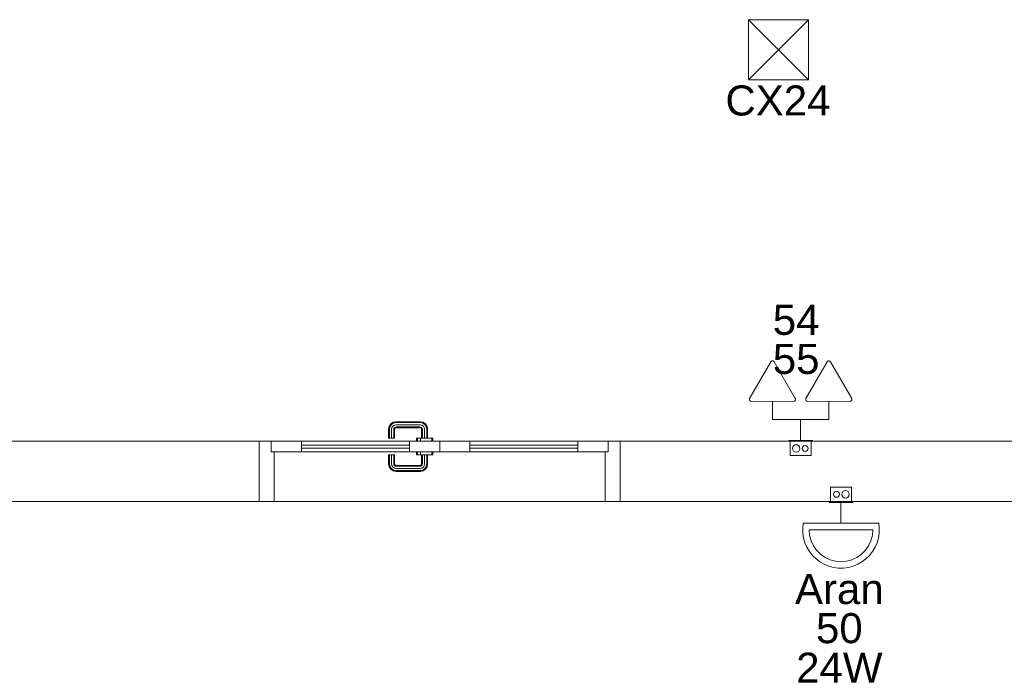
# Model space of a CAD drawing. Extents: x 5066 to 9756, y -2696 to -1109.
# Tile 164 of 208: x 9393 to 9400, y -2580 to -2576. Entities that reach past the tile are written whole.
import ezdxf

# ---------------------------------------------------------------- set-up
doc = ezdxf.new("R2010")
doc.units = 0
doc.header["$MEASUREMENT"] = 0
doc.linetypes.add('NULL', pattern=[0])
for name, color, linetype, lineweight in [('Caixas de passagem', 134, 'CONTINUOUS', 5), ('EL-Lâmpada', 22, 'CONTINUOUS', 20), ('EL-Tomadas', 150, 'CONTINUOUS', 20), ('IFC-Caixa de passagem-Contorno', 44, 'CONTINUOUS', 5), ('IFC-Parede padrão-Contorno', 44, 'CONTINUOUS', 5), ('IFC-Porta-Contorno', 142, 'CONTINUOUS', 5)]:
    doc.layers.add(name, color=color, linetype=linetype, lineweight=lineweight)
doc.layers.add('textos', color=2, linetype='CONTINUOUS')
doc.styles.add('Arial', font='arial.ttf')

msp = doc.modelspace()

# ---------------------------------------------------------------- linework, layer by layer
at = {"layer": 'Caixas de passagem'}
for p, q in [((9397.9996, -2576.2331), (9397.9996, -2575.8331)), ((9397.9996, -2575.8331), (9398.3996, -2575.8331)), ((9398.3996, -2575.8331), (9397.9996, -2576.2331)), ((9397.9996, -2575.8331), (9398.3996, -2576.2331)), ((9398.3996, -2575.8331), (9398.3996, -2576.2331)), ((9398.3996, -2576.2331), (9397.9996, -2576.2331))]:
    msp.add_line(p, q, dxfattribs=at)
at = {"layer": 'EL-Lâmpada'}
for p, q in [((9398.6157, -2579.1826), (9398.6157, -2579.0433)), ((9398.867, -2579.1826), (9398.3644, -2579.1826)), ((9398.8276, -2579.2257), (9398.4038, -2579.2257))]:
    msp.add_line(p, q, dxfattribs=at)
for points in [[(9398.3644, -2579.1826), (9398.3609, -2579.2152), (9398.3617, -2579.2481), (9398.3667, -2579.2806), (9398.3758, -2579.3121), (9398.3889, -2579.3423), (9398.4058, -2579.3705), (9398.4262, -2579.3963), (9398.4497, -2579.4192), (9398.4759, -2579.439), (9398.5045, -2579.4552), (9398.5349, -2579.4676), (9398.5667, -2579.4759), (9398.5993, -2579.4802), (9398.6321, -2579.4802), (9398.6647, -2579.4759), (9398.6965, -2579.4676), (9398.7269, -2579.4552), (9398.7555, -2579.439), (9398.7818, -2579.4192), (9398.8053, -2579.3963), (9398.8256, -2579.3705), (9398.8425, -2579.3423), (9398.8556, -2579.3121), (9398.8647, -2579.2806), (9398.8697, -2579.2481), (9398.8705, -2579.2153), (9398.867, -2579.1826)], [(9398.4038, -2579.2257), (9398.4071, -2579.2625), (9398.4166, -2579.2982), (9398.4322, -2579.3316), (9398.4534, -2579.3619), (9398.4795, -2579.388), (9398.5098, -2579.4092), (9398.5433, -2579.4248), (9398.5789, -2579.4344), (9398.6157, -2579.4376), (9398.6525, -2579.4344), (9398.6882, -2579.4248), (9398.7217, -2579.4092), (9398.7519, -2579.388), (9398.778, -2579.3619), (9398.7992, -2579.3316), (9398.8148, -2579.2982), (9398.8244, -2579.2625), (9398.8276, -2579.2257)]]:
    msp.add_lwpolyline(points, dxfattribs=at)
at = {"layer": 'EL-Tomadas'}
for p, q in [((9398.0079, -2578.3533), (9398.1495, -2578.108)), ((9398.1703, -2578.108), (9398.312, -2578.3534)), ((9398.3829, -2578.3533), (9398.5245, -2578.108)), ((9398.5453, -2578.108), (9398.687, -2578.3534)), ((9398.3016, -2578.3714), (9398.0183, -2578.3713)), ((9398.1599, -2578.3713), (9398.1599, -2578.4919)), ((9398.6766, -2578.3714), (9398.3933, -2578.3713)), ((9398.5349, -2578.3713), (9398.5349, -2578.4919)), ((9398.3474, -2578.4919), (9398.1599, -2578.4919)), ((9398.3474, -2578.4919), (9398.3474, -2578.6311)), ((9398.3474, -2578.4919), (9398.5349, -2578.4919))]:
    msp.add_line(p, q, dxfattribs=at)
for points in [[(9398.1703, -2578.108), (9398.1695, -2578.1068), (9398.1687, -2578.1058), (9398.1676, -2578.1048), (9398.1665, -2578.104), (9398.1653, -2578.1033), (9398.164, -2578.1027), (9398.1627, -2578.1023), (9398.1613, -2578.1021), (9398.1599, -2578.102), (9398.1585, -2578.1021), (9398.1572, -2578.1023), (9398.1558, -2578.1027), (9398.1545, -2578.1033), (9398.1533, -2578.104), (9398.1522, -2578.1048), (9398.1512, -2578.1058), (9398.1503, -2578.1068), (9398.1495, -2578.108)], [(9398.5453, -2578.108), (9398.5445, -2578.1068), (9398.5437, -2578.1058), (9398.5426, -2578.1048), (9398.5415, -2578.104), (9398.5403, -2578.1033), (9398.539, -2578.1027), (9398.5377, -2578.1023), (9398.5363, -2578.1021), (9398.5349, -2578.102), (9398.5335, -2578.1021), (9398.5322, -2578.1023), (9398.5308, -2578.1027), (9398.5295, -2578.1033), (9398.5283, -2578.104), (9398.5272, -2578.1048), (9398.5262, -2578.1058), (9398.5253, -2578.1068), (9398.5245, -2578.108)], [(9398.0079, -2578.3533), (9398.0073, -2578.3545), (9398.0068, -2578.3558), (9398.0065, -2578.3572), (9398.0064, -2578.3586), (9398.0064, -2578.36), (9398.0065, -2578.3613), (9398.0068, -2578.3627), (9398.0073, -2578.364), (9398.0079, -2578.3653), (9398.0087, -2578.3664), (9398.0096, -2578.3675), (9398.0106, -2578.3685), (9398.0117, -2578.3693), (9398.0129, -2578.37), (9398.0142, -2578.3705), (9398.0156, -2578.3709), (9398.0169, -2578.3712), (9398.0183, -2578.3713)], [(9398.3016, -2578.3714), (9398.303, -2578.3713), (9398.3044, -2578.3711), (9398.3057, -2578.3707), (9398.307, -2578.3701), (9398.3082, -2578.3694), (9398.3093, -2578.3686), (9398.3103, -2578.3676), (9398.3112, -2578.3666), (9398.312, -2578.3654), (9398.3126, -2578.3641), (9398.3131, -2578.3628), (9398.3134, -2578.3615), (9398.3136, -2578.3601), (9398.3136, -2578.3587), (9398.3134, -2578.3573), (9398.3131, -2578.356), (9398.3126, -2578.3546), (9398.312, -2578.3534)], [(9398.3829, -2578.3533), (9398.3823, -2578.3545), (9398.3818, -2578.3558), (9398.3815, -2578.3572), (9398.3814, -2578.3586), (9398.3814, -2578.36), (9398.3815, -2578.3613), (9398.3818, -2578.3627), (9398.3823, -2578.364), (9398.3829, -2578.3653), (9398.3837, -2578.3664), (9398.3846, -2578.3675), (9398.3856, -2578.3685), (9398.3867, -2578.3693), (9398.3879, -2578.37), (9398.3892, -2578.3705), (9398.3906, -2578.3709), (9398.3919, -2578.3712), (9398.3933, -2578.3713)], [(9398.6766, -2578.3714), (9398.678, -2578.3713), (9398.6794, -2578.3711), (9398.6807, -2578.3707), (9398.682, -2578.3701), (9398.6832, -2578.3694), (9398.6843, -2578.3686), (9398.6853, -2578.3676), (9398.6862, -2578.3666), (9398.687, -2578.3654), (9398.6876, -2578.3641), (9398.6881, -2578.3628), (9398.6884, -2578.3615), (9398.6886, -2578.3601), (9398.6886, -2578.3587), (9398.6884, -2578.3573), (9398.6881, -2578.356), (9398.6876, -2578.3546), (9398.687, -2578.3534)]]:
    msp.add_lwpolyline(points, dxfattribs=at)
at = {"layer": 'IFC-Caixa de passagem-Contorno'}
for p, q in [((9398.4254, -2578.6311), (9398.2694, -2578.6311)), ((9398.2694, -2578.6311), (9398.2694, -2578.6371)), ((9398.4254, -2578.6371), (9398.2694, -2578.6371)), ((9398.2774, -2578.6371), (9398.2774, -2578.7321)), ((9398.4174, -2578.6371), (9398.4174, -2578.7321)), ((9398.4254, -2578.6311), (9398.4254, -2578.6371)), ((9398.4174, -2578.7321), (9398.2774, -2578.7321)), ((9398.5457, -2579.0373), (9398.5457, -2578.9423)), ((9398.5457, -2578.9423), (9398.6857, -2578.9423)), ((9398.6857, -2579.0373), (9398.6857, -2578.9423)), ((9398.5377, -2579.0373), (9398.6937, -2579.0373)), ((9398.5377, -2579.0433), (9398.5377, -2579.0373)), ((9398.5377, -2579.0433), (9398.6937, -2579.0433)), ((9398.6937, -2579.0433), (9398.6937, -2579.0373))]:
    msp.add_line(p, q, dxfattribs=at)
for centre, radius in [((9398.3174, -2578.6847), 0.025), ((9398.3774, -2578.6847), 0.0199), ((9398.5857, -2578.9897), 0.0199), ((9398.6457, -2578.9897), 0.025)]:
    msp.add_circle(centre, radius, dxfattribs=at)
at = {"layer": 'IFC-Parede padrão-Contorno', "color": 8, "lineweight": 5}
for p, q in [((9389.3086, -2578.6372), (9394.7463, -2578.6372)), ((9394.7463, -2578.6372), (9395.7923, -2578.6372)), ((9395.9003, -2578.6372), (9397.1463, -2578.6372)), ((9397.1463, -2578.6372), (9399.5726, -2578.6372)), ((9399.5726, -2578.6372), (9400.0117, -2578.6372)), ((9388.9699, -2579.0372), (9394.7463, -2579.0372)), ((9394.7463, -2579.0372), (9397.1463, -2579.0372)), ((9397.1463, -2579.0372), (9399.2785, -2579.0372)), ((9399.2785, -2579.0372), (9399.5726, -2579.0372)), ((9399.5726, -2579.0372), (9400.0117, -2579.0372))]:
    msp.add_line(p, q, dxfattribs=at)
at = {"layer": 'IFC-Porta-Contorno', "color": 8, "lineweight": 5}
for p, q in [((9395.6063, -2578.5553), (9395.6098, -2578.538)), ((9395.6063, -2578.6172), (9395.6063, -2578.5553)), ((9395.6098, -2578.538), (9395.6207, -2578.5216)), ((9395.6122, -2578.5558), (9395.6153, -2578.5402)), ((9395.6122, -2578.6172), (9395.6122, -2578.5558)), ((9395.6153, -2578.5402), (9395.6249, -2578.5258)), ((9395.6207, -2578.5216), (9395.637, -2578.5107)), ((9395.6249, -2578.5258), (9395.6393, -2578.5162)), ((9395.6263, -2578.5572), (9395.6286, -2578.5458)), ((9395.6263, -2578.6172), (9395.6263, -2578.5572)), ((9395.6286, -2578.5458), (9395.6351, -2578.536)), ((9395.6351, -2578.536), (9395.6448, -2578.5295)), ((9395.637, -2578.5107), (9395.6543, -2578.5072)), ((9395.6393, -2578.5162), (9395.6549, -2578.5131)), ((9395.6405, -2578.5586), (9395.6419, -2578.5513)), ((9395.6405, -2578.6172), (9395.6405, -2578.5586)), ((9395.6419, -2578.5513), (9395.6453, -2578.5462)), ((9395.6448, -2578.5295), (9395.6563, -2578.5272)), ((9395.6453, -2578.5462), (9395.6503, -2578.5428)), ((9395.6463, -2578.5592), (9395.6474, -2578.5536)), ((9395.6463, -2578.6172), (9395.6463, -2578.5592)), ((9395.6474, -2578.5536), (9395.6495, -2578.5504)), ((9395.6495, -2578.5504), (9395.6526, -2578.5484)), ((9395.6503, -2578.5428), (9395.6577, -2578.5414)), ((9395.6526, -2578.5484), (9395.6583, -2578.5472)), ((9395.6543, -2578.5072), (9395.8183, -2578.5072)), ((9395.6549, -2578.5131), (9395.8177, -2578.5131)), ((9395.6563, -2578.5272), (9395.8163, -2578.5272)), ((9395.6577, -2578.5414), (9395.8149, -2578.5414)), ((9395.6583, -2578.5472), (9395.8143, -2578.5472)), ((9395.8143, -2578.5472), (9395.82, -2578.5484)), ((9395.8149, -2578.5414), (9395.8223, -2578.5428)), ((9395.8163, -2578.5272), (9395.8278, -2578.5295)), ((9395.8177, -2578.5131), (9395.8333, -2578.5162)), ((9395.8183, -2578.5072), (9395.8356, -2578.5107)), ((9395.82, -2578.5484), (9395.8231, -2578.5504)), ((9395.8223, -2578.5428), (9395.8273, -2578.5462)), ((9395.8231, -2578.5504), (9395.8252, -2578.5536)), ((9395.8252, -2578.5536), (9395.8263, -2578.5592)), ((9395.8263, -2578.6172), (9395.8263, -2578.5592)), ((9395.8273, -2578.5462), (9395.8307, -2578.5513)), ((9395.8278, -2578.5295), (9395.8375, -2578.536)), ((9395.8307, -2578.5513), (9395.8322, -2578.5586)), ((9395.8322, -2578.6172), (9395.8322, -2578.5586)), ((9395.8333, -2578.5162), (9395.8477, -2578.5258)), ((9395.8356, -2578.5107), (9395.8519, -2578.5216)), ((9395.8375, -2578.536), (9395.844, -2578.5458)), ((9395.844, -2578.5458), (9395.8463, -2578.5572)), ((9395.8463, -2578.6172), (9395.8463, -2578.5572)), ((9395.8477, -2578.5258), (9395.8573, -2578.5402)), ((9395.8519, -2578.5216), (9395.8629, -2578.538)), ((9395.8573, -2578.5402), (9395.8605, -2578.5558)), ((9395.8605, -2578.6172), (9395.8605, -2578.5558)), ((9395.8629, -2578.538), (9395.8663, -2578.5553)), ((9395.8663, -2578.6172), (9395.8663, -2578.5553)), ((9395.6063, -2578.6172), (9395.6122, -2578.6172)), ((9395.6122, -2578.6172), (9395.6263, -2578.6172)), ((9395.6263, -2578.6172), (9395.6405, -2578.6172)), ((9395.6405, -2578.6172), (9395.6463, -2578.6172)), ((9395.7923, -2578.6172), (9395.7995, -2578.6172)), ((9395.7923, -2578.6174), (9395.7923, -2578.6172)), ((9395.7923, -2578.637), (9395.7923, -2578.6174)), ((9395.7925, -2578.6172), (9395.7997, -2578.6172)), ((9395.7995, -2578.6174), (9395.7995, -2578.6172)), ((9395.7995, -2578.6172), (9395.8193, -2578.6172)), ((9395.7995, -2578.637), (9395.7995, -2578.6174)), ((9395.7997, -2578.6172), (9395.8194, -2578.6172)), ((9395.8193, -2578.6174), (9395.8193, -2578.6172)), ((9395.8193, -2578.6172), (9395.8463, -2578.6172)), ((9395.8193, -2578.637), (9395.8193, -2578.6174)), ((9395.8463, -2578.6172), (9395.8733, -2578.6172)), ((9395.8732, -2578.6172), (9395.8929, -2578.6172)), ((9395.8733, -2578.6172), (9395.8931, -2578.6172)), ((9395.8929, -2578.6172), (9395.9001, -2578.6172)), ((9395.8931, -2578.6174), (9395.8931, -2578.6172)), ((9395.8931, -2578.6172), (9395.9003, -2578.6172)), ((9395.8931, -2578.637), (9395.8931, -2578.6174)), ((9395.9003, -2578.6174), (9395.9003, -2578.6172)), ((9395.9003, -2578.637), (9395.9003, -2578.6174)), ((9394.7463, -2578.6372), (9394.8263, -2578.6372)), ((9394.7463, -2579.0372), (9394.7463, -2578.6372)), ((9394.8263, -2578.7072), (9394.8263, -2578.6372)), ((9394.8263, -2578.6372), (9394.9383, -2578.6372)), ((9394.9041, -2578.6372), (9395.9463, -2578.6372)), ((9394.9041, -2578.6372), (9395.0263, -2578.6372)), ((9394.9383, -2578.6372), (9395.9463, -2578.6372)), ((9395.0263, -2578.7072), (9395.0263, -2578.6372)), ((9395.0263, -2578.6622), (9395.7463, -2578.6622)), ((9395.0263, -2578.6822), (9395.7463, -2578.6822)), ((9395.7463, -2578.7072), (9395.7463, -2578.6372)), ((9395.7923, -2578.6372), (9395.7923, -2578.637)), ((9395.7995, -2578.6372), (9395.7995, -2578.637)), ((9395.8193, -2578.6372), (9395.8193, -2578.637)), ((9395.8931, -2578.6372), (9395.8931, -2578.637)), ((9395.9003, -2578.6372), (9395.9003, -2578.637)), ((9395.9463, -2578.7072), (9395.9463, -2578.6372)), ((9395.9463, -2578.6372), (9396.0583, -2578.6372)), ((9395.9976, -2578.6372), (9397.0663, -2578.6372)), ((9395.9976, -2578.6372), (9396.1463, -2578.6372)), ((9396.0583, -2578.6372), (9397.0663, -2578.6372)), ((9396.1463, -2578.7072), (9396.1463, -2578.6372)), ((9396.1463, -2578.6622), (9396.8663, -2578.6622)), ((9396.1463, -2578.6822), (9396.8663, -2578.6822)), ((9396.8663, -2578.7072), (9396.8663, -2578.6372)), ((9397.0663, -2578.7072), (9397.0663, -2578.6372)), ((9397.0663, -2578.6372), (9397.1463, -2578.6372)), ((9397.1463, -2579.0372), (9397.1463, -2578.6372)), ((9394.8263, -2578.7072), (9395.8343, -2578.7072)), ((9394.8463, -2579.0372), (9394.8463, -2578.7072)), ((9394.9041, -2578.7072), (9395.9463, -2578.7072)), ((9395.6063, -2578.7892), (9395.6063, -2578.7272)), ((9395.6063, -2578.7272), (9395.6122, -2578.7272)), ((9395.6122, -2578.7886), (9395.6122, -2578.7272)), ((9395.6122, -2578.7272), (9395.6263, -2578.7272)), ((9395.6263, -2578.7872), (9395.6263, -2578.7272)), ((9395.6263, -2578.7272), (9395.6405, -2578.7272)), ((9395.6405, -2578.7858), (9395.6405, -2578.7272)), ((9395.6405, -2578.7272), (9395.6463, -2578.7272)), ((9395.6463, -2578.7853), (9395.6463, -2578.7272)), ((9395.7463, -2578.7072), (9395.9463, -2578.7072)), ((9395.7923, -2578.7074), (9395.7923, -2578.7072)), ((9395.7923, -2578.727), (9395.7923, -2578.7074)), ((9395.7923, -2578.7272), (9395.7923, -2578.727)), ((9395.7923, -2578.7272), (9395.7995, -2578.7272)), ((9395.7995, -2578.7074), (9395.7995, -2578.7072)), ((9395.7995, -2578.727), (9395.7995, -2578.7074)), ((9395.7995, -2578.7272), (9395.7995, -2578.727)), ((9395.7995, -2578.7272), (9395.8193, -2578.7272)), ((9395.8193, -2578.7074), (9395.8193, -2578.7072)), ((9395.8193, -2578.727), (9395.8193, -2578.7074)), ((9395.8193, -2578.7272), (9395.8193, -2578.727)), ((9395.8193, -2578.7272), (9395.8463, -2578.7272)), ((9395.8263, -2578.7853), (9395.8263, -2578.7272)), ((9395.8322, -2578.7858), (9395.8322, -2578.7272)), ((9395.8343, -2578.7072), (9395.9463, -2578.7072)), ((9395.8463, -2578.7872), (9395.8463, -2578.7272)), ((9395.8463, -2578.7272), (9395.8733, -2578.7272)), ((9395.8605, -2578.7886), (9395.8605, -2578.7272)), ((9395.8663, -2578.7892), (9395.8663, -2578.7272)), ((9395.8733, -2578.7272), (9395.8931, -2578.7272)), ((9395.8931, -2578.7074), (9395.8931, -2578.7072)), ((9395.8931, -2578.727), (9395.8931, -2578.7074)), ((9395.8931, -2578.7272), (9395.8931, -2578.727)), ((9395.8931, -2578.7272), (9395.9003, -2578.7272)), ((9395.9003, -2578.7074), (9395.9003, -2578.7072)), ((9395.9003, -2578.727), (9395.9003, -2578.7074)), ((9395.9003, -2578.7272), (9395.9003, -2578.727)), ((9395.9463, -2578.7072), (9396.9543, -2578.7072)), ((9395.9976, -2578.7072), (9397.0663, -2578.7072)), ((9396.9543, -2578.7072), (9397.0663, -2578.7072)), ((9397.0463, -2579.0372), (9397.0463, -2578.7072)), ((9395.6063, -2578.7892), (9395.6098, -2578.8065)), ((9395.6098, -2578.8065), (9395.6207, -2578.8229)), ((9395.6122, -2578.7886), (9395.6153, -2578.8042)), ((9395.6153, -2578.8042), (9395.6249, -2578.8186)), ((9395.6249, -2578.8186), (9395.6393, -2578.8283)), ((9395.6263, -2578.7872), (9395.6286, -2578.7987)), ((9395.6286, -2578.7987), (9395.6351, -2578.8084)), ((9395.6351, -2578.8084), (9395.6448, -2578.815)), ((9395.6405, -2578.7858), (9395.6419, -2578.7932)), ((9395.6419, -2578.7932), (9395.6453, -2578.7983)), ((9395.6448, -2578.815), (9395.6563, -2578.8172)), ((9395.6453, -2578.7983), (9395.6503, -2578.8016)), ((9395.6463, -2578.7853), (9395.6474, -2578.7909)), ((9395.6474, -2578.7909), (9395.6495, -2578.794)), ((9395.6495, -2578.794), (9395.6526, -2578.7961)), ((9395.6503, -2578.8016), (9395.6577, -2578.8031)), ((9395.6526, -2578.7961), (9395.6583, -2578.7972)), ((9395.6563, -2578.8172), (9395.8163, -2578.8172)), ((9395.6577, -2578.8031), (9395.8149, -2578.8031)), ((9395.6583, -2578.7972), (9395.8143, -2578.7972)), ((9395.8143, -2578.7972), (9395.82, -2578.7961)), ((9395.8149, -2578.8031), (9395.8223, -2578.8016)), ((9395.8163, -2578.8172), (9395.8278, -2578.815)), ((9395.82, -2578.7961), (9395.8231, -2578.794)), ((9395.8223, -2578.8016), (9395.8273, -2578.7983)), ((9395.8231, -2578.794), (9395.8252, -2578.7909)), ((9395.8252, -2578.7909), (9395.8263, -2578.7853)), ((9395.8273, -2578.7983), (9395.8307, -2578.7932)), ((9395.8278, -2578.815), (9395.8375, -2578.8084)), ((9395.8307, -2578.7932), (9395.8322, -2578.7858)), ((9395.8333, -2578.8283), (9395.8477, -2578.8186)), ((9395.8375, -2578.8084), (9395.844, -2578.7987)), ((9395.844, -2578.7987), (9395.8463, -2578.7872)), ((9395.8477, -2578.8186), (9395.8573, -2578.8042)), ((9395.8519, -2578.8229), (9395.8629, -2578.8065)), ((9395.8573, -2578.8042), (9395.8605, -2578.7886)), ((9395.8629, -2578.8065), (9395.8663, -2578.7892)), ((9395.6207, -2578.8229), (9395.637, -2578.8338)), ((9395.637, -2578.8338), (9395.6543, -2578.8372)), ((9395.6393, -2578.8283), (9395.6549, -2578.8314)), ((9395.6543, -2578.8372), (9395.8183, -2578.8372)), ((9395.6549, -2578.8314), (9395.8177, -2578.8314)), ((9395.8177, -2578.8314), (9395.8333, -2578.8283)), ((9395.8183, -2578.8372), (9395.8356, -2578.8338)), ((9395.8356, -2578.8338), (9395.8519, -2578.8229)), ((9394.7463, -2579.0372), (9394.8463, -2579.0372)), ((9397.0463, -2579.0372), (9397.1463, -2579.0372))]:
    msp.add_line(p, q, dxfattribs=at)

# ---------------------------------------------------------------- texts
at = {"layer": 'textos', "linetype": 'NULL', "char_height": 0.2, "attachment_point": 8, "line_spacing_factor": 0.6, "style": 'Arial'}
for s, insert, width in [('CX24', (9398.1965, -2576.4731), 1.40082), ('54', (9398.3174, -2577.932), 0.622891), ('55', (9398.3174, -2578.192), 0.622891), ('Aran', (9398.6048, -2579.7226), 1.182891), ('50', (9398.6048, -2579.9826), 0.622891), ('24W', (9398.6048, -2580.2426), 1.151445)]:
    msp.add_mtext(s, dxfattribs=dict(at, insert=insert, width=width))

doc.saveas('drawing.dxf')
